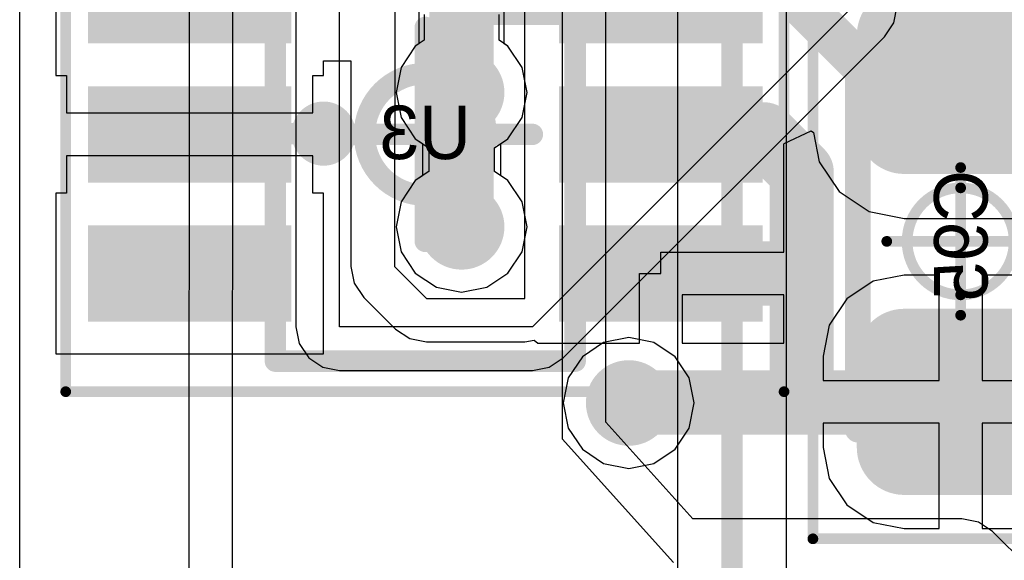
# Model space of a CAD drawing. Header units: millimetres. Extents: x -2 to 68, y -2 to 27.4.
# Tile 114 of 256: x 0.3 to 4.9, y 13 to 15.5. Entities that reach past the tile are written whole.
import ezdxf

# ---------------------------------------------------------------- set-up
doc = ezdxf.new("R2010")
doc.units = ezdxf.units.MM
for name, color, linetype in [('BottomLayer', 5, 'Continuous'), ('BottomPaste', 16, 'Continuous'), ('BottomSolder', 6, 'Continuous'), ('DrillGuide', 244, 'Continuous'), ('Mechanical10', 56, 'Continuous'), ('Mechanical17', 56, 'Continuous'), ('Mechanical6', 56, 'Continuous'), ('MidLayer1', 16, 'Continuous'), ('MidLayer2', 76, 'Continuous'), ('MidLayer3', 90, 'Continuous'), ('MidLayer4', 156, 'Continuous'), ('MidLayer5', 130, 'Continuous'), ('MidLayer6', 216, 'Continuous'), ('MidLayer7', 6, 'Continuous'), ('MidLayer8', 54, 'Continuous'), ('MultiLayer', 9, 'Continuous'), ('TopLayer', 1, 'Continuous'), ('ViaHoleLayer', 16, 'Continuous')]:
    doc.layers.add(name, color=color, linetype=linetype)

# ---------------------------------------------------------------- blocks, each defined once
blk = doc.blocks.new('SOT65P210X110_6N_B_69')
at = {"layer": 'BottomLayer'}
for points in [[(-1.525, 0.825), (-1.525, 0.475), (-0.675, 0.825), (-0.675, 0.475)], [(0.675, 0.825), (0.675, 0.475), (1.525, 0.825), (1.525, 0.475)], [(-1.525, 0.175), (-1.525, -0.175), (-0.675, 0.175), (-0.675, -0.175)], [(0.675, 0.175), (0.675, -0.175), (1.525, 0.175), (1.525, -0.175)], [(-1.525, -0.475), (-1.525, -0.825), (-0.675, -0.475), (-0.675, -0.825)], [(0.675, -0.475), (0.675, -0.825), (1.525, -0.475), (1.525, -0.825)]]:
    blk.add_solid(points, dxfattribs=at)
at = {"layer": 'BottomPaste'}
for points in [[(-1.525, 0.825), (-1.525, 0.475), (-0.675, 0.825), (-0.675, 0.475)], [(0.675, 0.825), (0.675, 0.475), (1.525, 0.825), (1.525, 0.475)], [(-1.525, 0.175), (-1.525, -0.175), (-0.675, 0.175), (-0.675, -0.175)], [(0.675, 0.175), (0.675, -0.175), (1.525, 0.175), (1.525, -0.175)], [(-1.525, -0.475), (-1.525, -0.825), (-0.675, -0.475), (-0.675, -0.825)], [(0.675, -0.475), (0.675, -0.825), (1.525, -0.475), (1.525, -0.825)]]:
    blk.add_solid(points, dxfattribs=at)
at = {"layer": 'BottomSolder'}
for points in [[(-1.575, 0.875), (-1.575, 0.425), (-0.625, 0.875), (-0.625, 0.425)], [(0.625, 0.875), (0.625, 0.425), (1.575, 0.875), (1.575, 0.425)], [(-1.575, 0.225), (-1.575, -0.225), (-0.625, 0.225), (-0.625, -0.225)], [(0.625, 0.225), (0.625, -0.225), (1.575, 0.225), (1.575, -0.225)], [(-1.575, -0.425), (-1.575, -0.875), (-0.625, -0.425), (-0.625, -0.875)], [(0.625, -0.425), (0.625, -0.875), (1.575, -0.425), (1.575, -0.875)]]:
    blk.add_solid(points, dxfattribs=at)
at = {"layer": 'Mechanical10', "const_width": 0.1}
for points in [[(-0.7, 1.06), (-0.7, -1.06)], [(0.7, 1.06), (-0.7, 1.06)], [(0.7, 1.06), (0.7, -1.06)], [(0.7, -1.06), (-0.7, -1.06)]]:
    blk.add_lwpolyline(points, dxfattribs=at)
at = {"layer": 'Mechanical10', "const_width": 0.05}
for points in [[(-0.725, 1.06, 1), (-0.675, 1.06, 1)], [(-0.725, 1.06, 1), (-0.675, 1.06, 1)], [(0.675, 1.06, 1), (0.725, 1.06, 1)], [(0.675, 1.06, 1), (0.725, 1.06, 1)], [(-0.725, -1.06, 1), (-0.675, -1.06, 1)], [(-0.725, -1.06, 1), (-0.675, -1.06, 1)], [(0.675, -1.06, 1), (0.725, -1.06, 1)], [(0.675, -1.06, 1), (0.725, -1.06, 1)]]:
    blk.add_lwpolyline(points, format="xyb", close=True, dxfattribs=at)
at = {"layer": 'Mechanical10'}
blk.add_solid([(-0.7, -1.0599), (-0.1609, -1.0599), (-0.7, -0.511), (-0.1609, -0.511)], dxfattribs=at)
at = {"layer": 'Mechanical6'}
for points, const_width in [([(-1.6753, 1.2025), (-1.6753, -1.1964)], 0.05), ([(1.6792, 1.2025), (-1.6753, 1.2025)], 0.05), ([(1.6792, 1.2025), (1.6792, -1.1964)], 0.05), ([(0, 0.5), (0, -0.5)], 0.1), ([(0.5, 0), (-0.5, 0)], 0.1), ([(1.6792, -1.1964), (-1.6753, -1.1964)], 0.05)]:
    blk.add_lwpolyline(points, dxfattribs=dict(at, const_width=const_width))
for points, const_width in [([(-1.6878, 1.2025, 1), (-1.6628, 1.2025, 1)], 0.025), ([(-1.6878, 1.2025, 1), (-1.6628, 1.2025, 1)], 0.025), ([(1.6667, 1.2025, 1), (1.6917, 1.2025, 1)], 0.025), ([(1.6667, 1.2025, 1), (1.6917, 1.2025, 1)], 0.025), ([(-0.025, 0.5, 1), (0.025, 0.5, 1)], 0.05), ([(0.284, 0, 1), (-0.284, 0, 1)], 0.1), ([(-0.525, 0, 1), (-0.475, 0, 1)], 0.05), ([(-0.309, 0, 1), (-0.259, 0, 1)], 0.05), ([(0.259, 0, 1), (0.309, 0, 1)], 0.05), ([(0.475, 0, 1), (0.525, 0, 1)], 0.05), ([(-0.025, -0.5, 1), (0.025, -0.5, 1)], 0.05), ([(-1.6878, -1.1964, 1), (-1.6628, -1.1964, 1)], 0.025), ([(-1.6878, -1.1964, 1), (-1.6628, -1.1964, 1)], 0.025), ([(1.6667, -1.1964, 1), (1.6917, -1.1964, 1)], 0.025), ([(1.6667, -1.1964, 1), (1.6917, -1.1964, 1)], 0.025)]:
    blk.add_lwpolyline(points, format="xyb", close=True, dxfattribs=dict(at, const_width=const_width))
blk = doc.blocks.new('CAP_0603_B_128')
at = {"layer": 'BottomLayer', "const_width": 0.2219}
for points in [[(-1.0741, 0.2631, 1), (-0.8522, 0.2631, 1)], [(-0.6478, 0.2631, 1), (-0.4259, 0.2631, 1)], [(0.4259, 0.2631, 1), (0.6478, 0.2631, 1)], [(0.8522, 0.2631, 1), (1.0741, 0.2631, 1)], [(-1.0741, -0.2631, 1), (-0.8522, -0.2631, 1)], [(-0.6478, -0.2631, 1), (-0.4259, -0.2631, 1)], [(0.4259, -0.2631, 1), (0.6478, -0.2631, 1)], [(0.8522, -0.2631, 1), (1.0741, -0.2631, 1)]]:
    blk.add_lwpolyline(points, format="xyb", close=True, dxfattribs=at)
at = {"layer": 'BottomLayer'}
for points in [[(-0.5369, 0.485), (-0.9632, 0.485), (-0.5369, -0.485), (-0.9632, -0.485)], [(0.5369, -0.485), (0.9632, -0.485), (0.5369, 0.485), (0.9632, 0.485)], [(-0.315, 0.2631), (-1.185, 0.2631), (-0.315, -0.2631), (-1.185, -0.2631)], [(0.315, -0.2631), (1.185, -0.2631), (0.315, 0.2631), (1.185, 0.2631)]]:
    blk.add_solid(points, dxfattribs=at)
at = {"layer": 'BottomPaste', "const_width": 0.2219}
for points in [[(-1.0741, 0.2631, 1), (-0.8522, 0.2631, 1)], [(-0.6478, 0.2631, 1), (-0.4259, 0.2631, 1)], [(0.4259, 0.2631, 1), (0.6478, 0.2631, 1)], [(0.8522, 0.2631, 1), (1.0741, 0.2631, 1)], [(-1.0741, -0.2631, 1), (-0.8522, -0.2631, 1)], [(-0.6478, -0.2631, 1), (-0.4259, -0.2631, 1)], [(0.4259, -0.2631, 1), (0.6478, -0.2631, 1)], [(0.8522, -0.2631, 1), (1.0741, -0.2631, 1)]]:
    blk.add_lwpolyline(points, format="xyb", close=True, dxfattribs=at)
at = {"layer": 'BottomPaste'}
for points in [[(-0.5369, 0.485), (-0.9632, 0.485), (-0.5369, -0.485), (-0.9632, -0.485)], [(0.5369, -0.485), (0.9632, -0.485), (0.5369, 0.485), (0.9632, 0.485)], [(-0.315, 0.2631), (-1.185, 0.2631), (-0.315, -0.2631), (-1.185, -0.2631)], [(0.315, -0.2631), (1.185, -0.2631), (0.315, 0.2631), (1.185, 0.2631)]]:
    blk.add_solid(points, dxfattribs=at)
at = {"layer": 'BottomSolder', "const_width": 0.2219}
for points in [[(-1.0741, 0.2631, 1), (-0.8522, 0.2631, 1)], [(-0.6478, 0.2631, 1), (-0.4259, 0.2631, 1)], [(0.4259, 0.2631, 1), (0.6478, 0.2631, 1)], [(0.8522, 0.2631, 1), (1.0741, 0.2631, 1)], [(-1.0741, -0.2631, 1), (-0.8522, -0.2631, 1)], [(-0.6478, -0.2631, 1), (-0.4259, -0.2631, 1)], [(0.4259, -0.2631, 1), (0.6478, -0.2631, 1)], [(0.8522, -0.2631, 1), (1.0741, -0.2631, 1)]]:
    blk.add_lwpolyline(points, format="xyb", close=True, dxfattribs=at)
at = {"layer": 'BottomSolder'}
for points in [[(-0.5369, 0.485), (-0.9632, 0.485), (-0.5369, -0.485), (-0.9632, -0.485)], [(0.5369, -0.485), (0.9632, -0.485), (0.5369, 0.485), (0.9632, 0.485)], [(-0.315, 0.2631), (-1.185, 0.2631), (-0.315, -0.2631), (-1.185, -0.2631)], [(0.315, -0.2631), (1.185, -0.2631), (0.315, 0.2631), (1.185, 0.2631)]]:
    blk.add_solid(points, dxfattribs=at)
at = {"layer": 'Mechanical10', "const_width": 0.12}
for points in [[(-0.88, 0.48), (-0.88, -0.48)], [(-0.88, 0.48), (0.88, 0.48)], [(0.88, 0.48), (0.88, -0.48)], [(-0.88, -0.48), (0.88, -0.48)]]:
    blk.add_lwpolyline(points, dxfattribs=at)
at = {"layer": 'Mechanical10', "const_width": 0.06}
for points in [[(-0.91, 0.48, 1), (-0.85, 0.48, 1)], [(-0.91, 0.48, 1), (-0.85, 0.48, 1)], [(0.85, 0.48, 1), (0.91, 0.48, 1)], [(0.85, 0.48, 1), (0.91, 0.48, 1)], [(-0.91, -0.48, 1), (-0.85, -0.48, 1)], [(-0.91, -0.48, 1), (-0.85, -0.48, 1)], [(0.85, -0.48, 1), (0.91, -0.48, 1)], [(0.85, -0.48, 1), (0.91, -0.48, 1)]]:
    blk.add_lwpolyline(points, format="xyb", close=True, dxfattribs=at)
at = {"layer": 'Mechanical6', "const_width": 0.05}
for points in [[(-1.39, 0.69), (-1.39, -0.69)], [(-1.39, 0.69), (1.39, 0.69)], [(1.39, 0.69), (1.39, -0.69)], [(0, 0.345), (0, -0.345)], [(-0.345, 0), (0.345, 0)], [(-1.39, -0.69), (1.39, -0.69)]]:
    blk.add_lwpolyline(points, dxfattribs=at)
at = {"layer": 'Mechanical6'}
for points, const_width in [([(-1.4025, 0.69, 1), (-1.3775, 0.69, 1)], 0.025), ([(-1.4025, 0.69, 1), (-1.3775, 0.69, 1)], 0.025), ([(1.3775, 0.69, 1), (1.4025, 0.69, 1)], 0.025), ([(1.3775, 0.69, 1), (1.4025, 0.69, 1)], 0.025), ([(-0.0125, 0.345, 1), (0.0125, 0.345, 1)], 0.025), ([(0.25, 0, 1), (-0.25, 0, 1)], 0.05), ([(-0.3575, 0, 1), (-0.3325, 0, 1)], 0.025), ([(-0.2625, 0, 1), (-0.2375, 0, 1)], 0.025), ([(0.2375, 0, 1), (0.2625, 0, 1)], 0.025), ([(0.3325, 0, 1), (0.3575, 0, 1)], 0.025), ([(-0.0125, -0.345, 1), (0.0125, -0.345, 1)], 0.025), ([(-1.4025, -0.69, 1), (-1.3775, -0.69, 1)], 0.025), ([(-1.4025, -0.69, 1), (-1.3775, -0.69, 1)], 0.025), ([(1.3775, -0.69, 1), (1.4025, -0.69, 1)], 0.025), ([(1.3775, -0.69, 1), (1.4025, -0.69, 1)], 0.025)]:
    blk.add_lwpolyline(points, format="xyb", close=True, dxfattribs=dict(at, const_width=const_width))

msp = doc.modelspace()

# ---------------------------------------------------------------- linework, layer by layer
at = {"layer": 'BottomLayer'}
for p, q in [((0.3059, 12.7), (0.3059, 16.4759)), ((2.057, 16.1337), (2.0569, 14.3824)), ((0.475, 16.025), (0.475, 15.275)), ((2.6654, 14.2337), (2.6654, 15.961)), ((1.725, 15.275), (1.725, 15.3441)), ((1.725, 15.3441), (1.853, 15.3441)), ((1.853, 15.3441), (1.853, 14.3824)), ((0.475, 15.275), (0.525, 15.275)), ((0.525, 15.275), (0.525, 15.1)), ((1.675, 15.1), (1.675, 15.275)), ((1.675, 15.275), (1.725, 15.275)), ((0.525, 15.1), (1.1, 15.1)), ((1.1, 15.1), (1.675, 15.1)), ((3.876, 14.9566), (4.002, 15.0169)), ((4.002, 15.0169), (4.0124, 15.0086)), ((4.0124, 15.0086), (4.0395, 14.8723)), ((3.875, 14.955), (3.876, 14.9566)), ((3.875, 14.675), (3.875, 14.955)), ((1.1, 14.9), (0.525, 14.9)), ((0.525, 14.9), (0.525, 14.725)), ((1.675, 14.9), (1.1, 14.9)), ((1.675, 14.725), (1.675, 14.9)), ((4.0395, 14.8723), (4.1327, 14.7327)), ((0.525, 14.725), (0.475, 14.725)), ((0.475, 14.725), (0.475, 13.975)), ((1.725, 14.725), (1.675, 14.725)), ((1.725, 13.975), (1.725, 14.725)), ((4.1327, 14.7327), (4.2723, 14.6395)), ((3.875, 14.548), (3.875, 14.675)), ((3.875, 14.675), (3.875, 14.675)), ((3.875, 14.675), (3.875, 14.675)), ((3.875, 14.675), (3.875, 14.675)), ((4.2723, 14.6395), (4.4369, 14.6067)), ((4.4369, 14.6067), (4.9631, 14.6067)), ((3.875, 14.45), (3.875, 14.548)), ((3.3, 14.35), (3.3, 14.45)), ((3.3, 14.45), (3.875, 14.45)), ((1.853, 14.3824), (1.853, 14.3824)), ((1.853, 14.3824), (1.8685, 14.3043)), ((2.0569, 14.3824), (2.2056, 14.2337)), ((3.2, 14.025), (3.2, 14.35)), ((3.2, 14.35), (3.3, 14.35)), ((1.8685, 14.3043), (1.9128, 14.2382)), ((4.2918, 14.3134), (4.1688, 14.2312)), ((4.4369, 14.3423), (4.2918, 14.3134)), ((4.6, 14.3423), (4.4369, 14.3423)), ((4.6, 13.85), (4.6, 14.3423)), ((4.9631, 14.3423), (4.8, 14.3423)), ((4.8, 14.3423), (4.8, 13.85)), ((1.9128, 14.2382), (1.9128, 14.2382)), ((1.9128, 14.2382), (2.0614, 14.0895)), ((2.2056, 14.2337), (2.6654, 14.2337)), ((3.875, 14.25), (3.4, 14.25)), ((3.4, 14.25), (3.4, 14.025)), ((3.875, 14.025), (3.875, 14.25)), ((4.1688, 14.2312), (4.0866, 14.1082)), ((2.0614, 14.0895), (2.1276, 14.0453)), ((4.0866, 14.1082), (4.0577, 13.9631)), ((2.1276, 14.0453), (2.2056, 14.0298)), ((2.2056, 14.0298), (2.6654, 14.0298)), ((2.6654, 14.0298), (2.7087, 14.0384)), ((2.7087, 14.0384), (2.725, 14.025)), ((2.725, 14.025), (2.725, 14.025)), ((2.725, 14.025), (3.2, 14.025)), ((3.4, 14.025), (3.875, 14.025)), ((0.475, 13.975), (1.725, 13.975)), ((4.0577, 13.9631), (4.0577, 13.85)), ((4.0577, 13.85), (4.6, 13.85)), ((4.8, 13.85), (5.3423, 13.85)), ((4.6, 13.65), (4.0577, 13.65)), ((4.0577, 13.65), (4.0577, 13.5368)), ((4.6, 13.1577), (4.6, 13.65)), ((5.3423, 13.65), (4.8, 13.65)), ((4.8, 13.65), (4.8, 13.1577)), ((4.0577, 13.5368), (4.0866, 13.3918)), ((4.0866, 13.3918), (4.1688, 13.2688)), ((4.1688, 13.2688), (4.2918, 13.1866)), ((4.2918, 13.1866), (4.4369, 13.1577)), ((4.4369, 13.1577), (4.6, 13.1577)), ((4.8, 13.1577), (4.9631, 13.1577))]:
    msp.add_line(p, q, dxfattribs=at)
for points, const_width in [([(2.3695, 15.2135), (2.3695, 15.7867)], 0.3), ([(3.9127, 15.65), (4.2627, 15.3)], 0.2), ([(2.3522, 15.1961), (2.3695, 15.2135)], 0.3), ([(4.2627, 15.3), (4.8, 15.3)], 0.2), ([(4.7, 15.25), (5.3243, 15.25)], 0.3), ([(2.3522, 15.1961), (2.3695, 15.1787)], 0.3), ([(2.3695, 14.5853), (2.3695, 15.1787)], 0.3), ([(3.3, 15), (3.7818, 15)], 0.3), ([(3.7818, 15), (3.9575, 14.8243)], 0.3), ([(1.1, 15), (1.1036, 15.0036)], 0.1), ([(1.1036, 15.0036), (1.725, 15.0036)], 0.1), ([(3.9575, 14.3), (3.9575, 14.8243)], 0.3), ([(3.3, 14.35), (3.9075, 14.35)], 0.3), ([(3.9075, 14.35), (3.9575, 14.3)], 0.3), ([(3.9575, 13.7474), (3.9575, 14.3)], 0.3), ([(3.15, 13.7447), (3.1526, 13.7474)], 0.3), ([(3.1526, 13.7474), (3.9575, 13.7474)], 0.3), ([(3.9575, 13.7474), (4.6974, 13.7474)], 0.3), ([(4.6974, 13.7474), (4.7, 13.75)], 0.3)]:
    msp.add_lwpolyline(points, dxfattribs=dict(at, const_width=const_width))
for points, const_width in [([(2.2695, 15.1961, 1), (2.4695, 15.1961, 1)], 0.2), ([(2.2945, 15.2135, 1), (2.4445, 15.2135, 1)], 0.15), ([(2.2945, 15.2135, 1), (2.4445, 15.2135, 1)], 0.15), ([(4.2127, 15.3, 1), (4.3127, 15.3, 1)], 0.1), ([(4.2127, 15.3, 1), (4.3127, 15.3, 1)], 0.1), ([(4.625, 15.25, 1), (4.775, 15.25, 1)], 0.15), ([(4.75, 15.3, 1), (4.85, 15.3, 1)], 0.1), ([(2.2772, 15.1961, 1), (2.4272, 15.1961, 1)], 0.15), ([(2.2772, 15.1961, 1), (2.4272, 15.1961, 1)], 0.15), ([(2.2945, 15.1787, 1), (2.4445, 15.1787, 1)], 0.15), ([(2.2945, 15.1787, 1), (2.4445, 15.1787, 1)], 0.15), ([(1.65, 15.0036, 1), (1.8, 15.0036, 1)], 0.15), ([(3.225, 15, 1), (3.375, 15, 1)], 0.15), ([(3.7068, 15, 1), (3.8568, 15, 1)], 0.15), ([(3.7068, 15, 1), (3.8568, 15, 1)], 0.15), ([(1.075, 15, 1), (1.125, 15, 1)], 0.05), ([(1.0786, 15.0036, 1), (1.1285, 15.0036, 1)], 0.05), ([(1.0786, 15.0036, 1), (1.1285, 15.0036, 1)], 0.05), ([(1.7, 15.0036, 1), (1.75, 15.0036, 1)], 0.05), ([(3.8825, 14.8243, 1), (4.0325, 14.8243, 1)], 0.15), ([(3.8825, 14.8243, 1), (4.0325, 14.8243, 1)], 0.15), ([(2.2695, 14.5679, 1), (2.4695, 14.5679, 1)], 0.2), ([(2.2945, 14.5853, 1), (2.4445, 14.5853, 1)], 0.15), ([(3.225, 14.35, 1), (3.375, 14.35, 1)], 0.15), ([(3.8325, 14.35, 1), (3.9825, 14.35, 1)], 0.15), ([(3.8325, 14.35, 1), (3.9825, 14.35, 1)], 0.15), ([(3.8825, 14.3, 1), (4.0325, 14.3, 1)], 0.15), ([(3.8825, 14.3, 1), (4.0325, 14.3, 1)], 0.15), ([(3.8825, 14.3, 1), (4.0325, 14.3, 1)], 0.15), ([(3.05, 13.7447, 1), (3.25, 13.7447, 1)], 0.2), ([(3.075, 13.7447, 1), (3.225, 13.7447, 1)], 0.15), ([(3.0776, 13.7474, 1), (3.2276, 13.7474, 1)], 0.15), ([(3.0776, 13.7474, 1), (3.2276, 13.7474, 1)], 0.15), ([(3.8825, 13.7474, 1), (4.0325, 13.7474, 1)], 0.15), ([(3.8825, 13.7474, 1), (4.0325, 13.7474, 1)], 0.15), ([(3.8825, 13.7474, 1), (4.0325, 13.7474, 1)], 0.15), ([(4.6224, 13.7474, 1), (4.7724, 13.7474, 1)], 0.15), ([(4.6224, 13.7474, 1), (4.7724, 13.7474, 1)], 0.15), ([(4.625, 13.75, 1), (4.775, 13.75, 1)], 0.15)]:
    msp.add_lwpolyline(points, format="xyb", close=True, dxfattribs=dict(at, const_width=const_width))
at = {"layer": 'DrillGuide'}
for points, const_width in [([(2.3195, 15.1961, 1), (2.4195, 15.1961, 1)], 0.1), ([(1.7, 15.0036, 1), (1.75, 15.0036, 1)], 0.05), ([(2.3195, 14.5679, 1), (2.4195, 14.5679, 1)], 0.1), ([(3.1, 13.7447, 1), (3.2, 13.7447, 1)], 0.1)]:
    msp.add_lwpolyline(points, format="xyb", close=True, dxfattribs=dict(at, const_width=const_width))
at = {"layer": 'MidLayer1'}
for p, q in [((0.3059, 9.1741), (0.3059, 16.4759)), ((2.1703, 15.5765), (2.1703, 15.4237)), ((2.5688, 15.4237), (2.5688, 15.5765)), ((2.1533, 15.4124), (2.087, 15.3131)), ((2.1703, 15.4237), (2.1533, 15.4124)), ((2.5858, 15.4124), (2.5688, 15.4237)), ((2.6521, 15.3131), (2.5858, 15.4124)), ((2.087, 15.3131), (2.0637, 15.1961)), ((2.6754, 15.1961), (2.6521, 15.3131)), ((2.0637, 15.1961), (2.087, 15.079)), ((2.6521, 15.079), (2.6754, 15.1961)), ((2.087, 15.079), (2.1533, 14.9798)), ((2.5858, 14.9798), (2.6521, 15.079)), ((2.1533, 14.9798), (2.1871, 14.9572)), ((2.1871, 14.9572), (2.1871, 14.8069)), ((2.552, 14.9572), (2.5858, 14.9798)), ((2.552, 14.8069), (2.552, 14.9572)), ((2.1871, 14.8069), (2.1533, 14.7842)), ((2.5858, 14.7842), (2.552, 14.8069)), ((2.1533, 14.7842), (2.087, 14.685)), ((2.6521, 14.685), (2.5858, 14.7842)), ((2.087, 14.685), (2.0637, 14.5679)), ((2.6754, 14.5679), (2.6521, 14.685)), ((2.0637, 14.5679), (2.087, 14.4509)), ((2.6521, 14.4509), (2.6754, 14.5679)), ((2.087, 14.4509), (2.1533, 14.3516)), ((2.5858, 14.3516), (2.6521, 14.4509)), ((2.1533, 14.3516), (2.2525, 14.2853)), ((2.4866, 14.2853), (2.5858, 14.3516)), ((2.2525, 14.2853), (2.3695, 14.2621)), ((2.3695, 14.2621), (2.4866, 14.2853))]:
    msp.add_line(p, q, dxfattribs=at)
at = {"layer": 'MidLayer1', "const_width": 0.2}
for points in [[(2.2695, 15.1961, 1), (2.4695, 15.1961, 1)], [(2.2695, 14.5679, 1), (2.4695, 14.5679, 1)], [(3.05, 13.7447, 1), (3.25, 13.7447, 1)]]:
    msp.add_lwpolyline(points, format="xyb", close=True, dxfattribs=at)
at = {"layer": 'MidLayer2'}
for p, q in [((3.3774, 16.5845), (3.3774, 9.0655)), ((0.3059, 9.1741), (0.3059, 16.4759)), ((3.8872, 7.6323), (3.8872, 15.636)), ((2.1703, 15.5765), (2.1703, 15.4237)), ((2.5688, 15.4237), (2.5688, 15.5765)), ((2.1533, 15.4124), (2.087, 15.3131)), ((2.1703, 15.4237), (2.1533, 15.4124)), ((2.5858, 15.4124), (2.5688, 15.4237)), ((2.6521, 15.3131), (2.5858, 15.4124)), ((2.087, 15.3131), (2.0637, 15.1961)), ((2.6754, 15.1961), (2.6521, 15.3131)), ((2.0637, 15.1961), (2.087, 15.079)), ((2.6521, 15.079), (2.6754, 15.1961)), ((2.087, 15.079), (2.1533, 14.9798)), ((2.5858, 14.9798), (2.6521, 15.079)), ((2.1533, 14.9798), (2.1871, 14.9572)), ((2.1871, 14.9572), (2.1871, 14.8069)), ((2.552, 14.9572), (2.5858, 14.9798)), ((2.552, 14.8069), (2.552, 14.9572)), ((2.1871, 14.8069), (2.1533, 14.7842)), ((2.5858, 14.7842), (2.552, 14.8069)), ((2.1533, 14.7842), (2.087, 14.685)), ((2.6521, 14.685), (2.5858, 14.7842)), ((2.087, 14.685), (2.0637, 14.5679)), ((2.6754, 14.5679), (2.6521, 14.685)), ((2.0637, 14.5679), (2.087, 14.4509)), ((2.6521, 14.4509), (2.6754, 14.5679)), ((2.087, 14.4509), (2.1533, 14.3516)), ((2.5858, 14.3516), (2.6521, 14.4509)), ((2.1533, 14.3516), (2.2525, 14.2853)), ((2.4866, 14.2853), (2.5858, 14.3516)), ((2.2525, 14.2853), (2.3695, 14.2621)), ((2.3695, 14.2621), (2.4866, 14.2853))]:
    msp.add_line(p, q, dxfattribs=at)
at = {"layer": 'MidLayer2', "const_width": 0.1}
msp.add_lwpolyline([(3.6323, 7.6323), (3.6323, 17.9323)], dxfattribs=at)
at = {"layer": 'MidLayer2', "const_width": 0.2}
for points in [[(2.2695, 15.1961, 1), (2.4695, 15.1961, 1)], [(2.2695, 14.5679, 1), (2.4695, 14.5679, 1)], [(3.05, 13.7447, 1), (3.25, 13.7447, 1)]]:
    msp.add_lwpolyline(points, format="xyb", close=True, dxfattribs=at)
at = {"layer": 'MidLayer3'}
for p, q in [((0.3059, 9.1741), (0.3059, 16.4759)), ((2.1703, 15.5765), (2.1703, 15.4237)), ((2.5688, 15.4237), (2.5688, 15.5765)), ((2.1533, 15.4124), (2.087, 15.3131)), ((2.1703, 15.4237), (2.1533, 15.4124)), ((2.5858, 15.4124), (2.5688, 15.4237)), ((2.6521, 15.3131), (2.5858, 15.4124)), ((2.087, 15.3131), (2.0637, 15.1961)), ((2.6754, 15.1961), (2.6521, 15.3131)), ((2.0637, 15.1961), (2.087, 15.079)), ((2.6521, 15.079), (2.6754, 15.1961)), ((2.087, 15.079), (2.1533, 14.9798)), ((2.5858, 14.9798), (2.6521, 15.079)), ((2.1533, 14.9798), (2.1871, 14.9572)), ((2.1871, 14.9572), (2.1871, 14.8069)), ((2.552, 14.9572), (2.5858, 14.9798)), ((2.552, 14.8069), (2.552, 14.9572)), ((2.1871, 14.8069), (2.1533, 14.7842)), ((2.5858, 14.7842), (2.552, 14.8069)), ((2.1533, 14.7842), (2.087, 14.685)), ((2.6521, 14.685), (2.5858, 14.7842)), ((2.087, 14.685), (2.0637, 14.5679)), ((2.6754, 14.5679), (2.6521, 14.685)), ((2.0637, 14.5679), (2.087, 14.4509)), ((2.6521, 14.4509), (2.6754, 14.5679)), ((2.087, 14.4509), (2.1533, 14.3516)), ((2.5858, 14.3516), (2.6521, 14.4509)), ((2.1533, 14.3516), (2.2525, 14.2853)), ((2.4866, 14.2853), (2.5858, 14.3516)), ((2.2525, 14.2853), (2.3695, 14.2621)), ((2.3695, 14.2621), (2.4866, 14.2853))]:
    msp.add_line(p, q, dxfattribs=at)
at = {"layer": 'MidLayer3', "const_width": 0.2}
for points in [[(2.2695, 15.1961, 1), (2.4695, 15.1961, 1)], [(2.2695, 14.5679, 1), (2.4695, 14.5679, 1)], [(3.05, 13.7447, 1), (3.25, 13.7447, 1)]]:
    msp.add_lwpolyline(points, format="xyb", close=True, dxfattribs=at)
at = {"layer": 'MidLayer4'}
for p, q in [((0.3059, 9.1741), (0.3059, 16.4759)), ((2.1703, 15.5765), (2.1703, 15.4237)), ((2.5688, 15.4237), (2.5688, 15.5765)), ((2.1533, 15.4124), (2.087, 15.3131)), ((2.1703, 15.4237), (2.1533, 15.4124)), ((2.5858, 15.4124), (2.5688, 15.4237)), ((2.6521, 15.3131), (2.5858, 15.4124)), ((2.087, 15.3131), (2.0637, 15.1961)), ((2.6754, 15.1961), (2.6521, 15.3131)), ((2.0637, 15.1961), (2.087, 15.079)), ((2.6521, 15.079), (2.6754, 15.1961)), ((2.087, 15.079), (2.1533, 14.9798)), ((2.5858, 14.9798), (2.6521, 15.079)), ((2.1533, 14.9798), (2.1871, 14.9572)), ((2.1871, 14.9572), (2.1871, 14.8069)), ((2.552, 14.9572), (2.5858, 14.9798)), ((2.552, 14.8069), (2.552, 14.9572)), ((2.1871, 14.8069), (2.1533, 14.7842)), ((2.5858, 14.7842), (2.552, 14.8069)), ((2.1533, 14.7842), (2.087, 14.685)), ((2.6521, 14.685), (2.5858, 14.7842)), ((2.087, 14.685), (2.0637, 14.5679)), ((2.6754, 14.5679), (2.6521, 14.685)), ((2.0637, 14.5679), (2.087, 14.4509)), ((2.6521, 14.4509), (2.6754, 14.5679)), ((2.087, 14.4509), (2.1533, 14.3516)), ((2.5858, 14.3516), (2.6521, 14.4509)), ((2.1533, 14.3516), (2.2525, 14.2853)), ((2.4866, 14.2853), (2.5858, 14.3516)), ((2.2525, 14.2853), (2.3695, 14.2621)), ((2.3695, 14.2621), (2.4866, 14.2853))]:
    msp.add_line(p, q, dxfattribs=at)
for points, const_width in [([(2.2695, 15.1961, 1), (2.4695, 15.1961, 1)], 0.2), ([(1.65, 15.0036, 1), (1.8, 15.0036, 1)], 0.15), ([(2.2695, 14.5679, 1), (2.4695, 14.5679, 1)], 0.2), ([(3.05, 13.7447, 1), (3.25, 13.7447, 1)], 0.2)]:
    msp.add_lwpolyline(points, format="xyb", close=True, dxfattribs=dict(at, const_width=const_width))
at = {"layer": 'MidLayer5'}
for p, q in [((0.3059, 9.1741), (0.3059, 16.4759)), ((2.1703, 15.5765), (2.1703, 15.4237)), ((2.5688, 15.4237), (2.5688, 15.5765)), ((2.1533, 15.4124), (2.087, 15.3131)), ((2.1703, 15.4237), (2.1533, 15.4124)), ((2.5858, 15.4124), (2.5688, 15.4237)), ((2.6521, 15.3131), (2.5858, 15.4124)), ((2.087, 15.3131), (2.0637, 15.1961)), ((2.6754, 15.1961), (2.6521, 15.3131)), ((2.0637, 15.1961), (2.087, 15.079)), ((2.6521, 15.079), (2.6754, 15.1961)), ((2.087, 15.079), (2.1533, 14.9798)), ((2.5858, 14.9798), (2.6521, 15.079)), ((2.1533, 14.9798), (2.1871, 14.9572)), ((2.1871, 14.9572), (2.1871, 14.8069)), ((2.552, 14.9572), (2.5858, 14.9798)), ((2.552, 14.8069), (2.552, 14.9572)), ((2.1871, 14.8069), (2.1533, 14.7842)), ((2.5858, 14.7842), (2.552, 14.8069)), ((2.1533, 14.7842), (2.087, 14.685)), ((2.6521, 14.685), (2.5858, 14.7842)), ((2.087, 14.685), (2.0637, 14.5679)), ((2.6754, 14.5679), (2.6521, 14.685)), ((2.0637, 14.5679), (2.087, 14.4509)), ((2.6521, 14.4509), (2.6754, 14.5679)), ((2.087, 14.4509), (2.1533, 14.3516)), ((2.5858, 14.3516), (2.6521, 14.4509)), ((2.1533, 14.3516), (2.2525, 14.2853)), ((2.4866, 14.2853), (2.5858, 14.3516)), ((2.2525, 14.2853), (2.3695, 14.2621)), ((2.3695, 14.2621), (2.4866, 14.2853))]:
    msp.add_line(p, q, dxfattribs=at)
at = {"layer": 'MidLayer5', "const_width": 0.2}
for points in [[(2.2695, 15.1961, 1), (2.4695, 15.1961, 1)], [(2.2695, 14.5679, 1), (2.4695, 14.5679, 1)], [(3.05, 13.7447, 1), (3.25, 13.7447, 1)]]:
    msp.add_lwpolyline(points, format="xyb", close=True, dxfattribs=at)
at = {"layer": 'MidLayer6'}
for p, q in [((0.3059, 10.6941), (0.3059, 15.8059)), ((2.1946, 15.5602), (2.1946, 15.44)), ((2.5445, 15.44), (2.5445, 15.5602)), ((2.1533, 15.4124), (2.087, 15.3131)), ((2.1946, 15.44), (2.1533, 15.4124)), ((2.5858, 15.4124), (2.5445, 15.44)), ((2.6521, 15.3131), (2.5858, 15.4124)), ((2.087, 15.3131), (2.0637, 15.1961)), ((2.6754, 15.1961), (2.6521, 15.3131)), ((2.0637, 15.1961), (2.087, 15.079)), ((2.6521, 15.079), (2.6754, 15.1961)), ((2.087, 15.079), (2.1533, 14.9798)), ((2.5858, 14.9798), (2.6521, 15.079)), ((2.1533, 14.9798), (2.2165, 14.9376)), ((2.5226, 14.9376), (2.5858, 14.9798)), ((2.2165, 14.9376), (2.2165, 14.9375)), ((2.2165, 14.9375), (2.2165, 14.8265)), ((2.5226, 14.9375), (2.5226, 14.9376)), ((2.5226, 14.8265), (2.5226, 14.9375)), ((2.2165, 14.8265), (2.1533, 14.7842)), ((2.2165, 14.8265), (2.2165, 14.8265)), ((2.5858, 14.7842), (2.5226, 14.8265)), ((2.5226, 14.8265), (2.5226, 14.8265)), ((2.1533, 14.7842), (2.087, 14.685)), ((2.6521, 14.685), (2.5858, 14.7842)), ((2.087, 14.685), (2.0637, 14.5679)), ((2.6754, 14.5679), (2.6521, 14.685)), ((2.0637, 14.5679), (2.087, 14.4509)), ((2.6521, 14.4509), (2.6754, 14.5679)), ((2.087, 14.4509), (2.1533, 14.3516)), ((2.5858, 14.3516), (2.6521, 14.4509)), ((2.1533, 14.3516), (2.2525, 14.2853)), ((2.4866, 14.2853), (2.5858, 14.3516)), ((2.2525, 14.2853), (2.3695, 14.2621)), ((2.3695, 14.2621), (2.4866, 14.2853)), ((3.0329, 14.0273), (2.9337, 13.961)), ((3.15, 14.0506), (3.0329, 14.0273)), ((3.2671, 14.0273), (3.15, 14.0506)), ((3.3663, 13.961), (3.2671, 14.0273)), ((2.9337, 13.961), (2.8674, 13.8618)), ((3.4326, 13.8618), (3.3663, 13.961)), ((2.8674, 13.8618), (2.8441, 13.7447)), ((3.4559, 13.7447), (3.4326, 13.8618)), ((2.8441, 13.7447), (2.8674, 13.6277)), ((3.4326, 13.6277), (3.4559, 13.7447)), ((2.8674, 13.6277), (2.9337, 13.5285)), ((3.3663, 13.5285), (3.4326, 13.6277)), ((2.9337, 13.5285), (3.0329, 13.4621)), ((3.2671, 13.4621), (3.3663, 13.5285)), ((3.0329, 13.4621), (3.15, 13.4389)), ((3.15, 13.4389), (3.2671, 13.4621))]:
    msp.add_line(p, q, dxfattribs=at)
at = {"layer": 'MidLayer6', "const_width": 0.2}
for points in [[(2.2695, 15.1961, 1), (2.4695, 15.1961, 1)], [(2.2695, 14.5679, 1), (2.4695, 14.5679, 1)], [(3.05, 13.7447, 1), (3.25, 13.7447, 1)]]:
    msp.add_lwpolyline(points, format="xyb", close=True, dxfattribs=at)
at = {"layer": 'MidLayer7'}
for p, q in [((0.3059, 9.1741), (0.3059, 16.4759)), ((2.1703, 15.5765), (2.1703, 15.4237)), ((2.5688, 15.4237), (2.5688, 15.5765)), ((2.1533, 15.4124), (2.087, 15.3131)), ((2.1703, 15.4237), (2.1533, 15.4124)), ((2.5858, 15.4124), (2.5688, 15.4237)), ((2.6521, 15.3131), (2.5858, 15.4124)), ((2.087, 15.3131), (2.0637, 15.1961)), ((2.6754, 15.1961), (2.6521, 15.3131)), ((2.0637, 15.1961), (2.087, 15.079)), ((2.6521, 15.079), (2.6754, 15.1961)), ((2.087, 15.079), (2.1533, 14.9798)), ((2.5858, 14.9798), (2.6521, 15.079)), ((2.1533, 14.9798), (2.1871, 14.9572)), ((2.1871, 14.9572), (2.1871, 14.8069)), ((2.552, 14.9572), (2.5858, 14.9798)), ((2.552, 14.8069), (2.552, 14.9572)), ((2.1871, 14.8069), (2.1533, 14.7842)), ((2.5858, 14.7842), (2.552, 14.8069)), ((2.1533, 14.7842), (2.087, 14.685)), ((2.6521, 14.685), (2.5858, 14.7842)), ((2.087, 14.685), (2.0637, 14.5679)), ((2.6754, 14.5679), (2.6521, 14.685)), ((2.0637, 14.5679), (2.087, 14.4509)), ((2.6521, 14.4509), (2.6754, 14.5679)), ((2.087, 14.4509), (2.1533, 14.3516)), ((2.5858, 14.3516), (2.6521, 14.4509)), ((2.1533, 14.3516), (2.2525, 14.2853)), ((2.4866, 14.2853), (2.5858, 14.3516)), ((2.2525, 14.2853), (2.3695, 14.2621)), ((2.3695, 14.2621), (2.4866, 14.2853))]:
    msp.add_line(p, q, dxfattribs=at)
at = {"layer": 'MidLayer7', "const_width": 0.2}
for points in [[(2.2695, 15.1961, 1), (2.4695, 15.1961, 1)], [(2.2695, 14.5679, 1), (2.4695, 14.5679, 1)], [(3.05, 13.7447, 1), (3.25, 13.7447, 1)]]:
    msp.add_lwpolyline(points, format="xyb", close=True, dxfattribs=at)
at = {"layer": 'MidLayer8'}
for p, q in [((0.3059, 9.1741), (0.3059, 16.4759)), ((1.0978, 16.1869), (1.0945, 11.4652)), ((1.2985, 11.465), (1.3017, 16.1868)), ((2.8388, 16.1403), (2.8388, 13.5769)), ((3.0428, 13.6553), (3.0428, 16.1403)), ((3.4498, 13.2039), (3.0428, 13.6553)), ((2.8388, 13.5769), (3.3592, 13)), ((4.705, 13.2039), (3.4498, 13.2039)), ((4.7831, 13.1884), (4.705, 13.2039)), ((4.8492, 13.1442), (4.7831, 13.1884)), ((5.6442, 12.3492), (4.8492, 13.1442))]:
    msp.add_line(p, q, dxfattribs=at)
at = {"layer": 'MidLayer8', "const_width": 0.2}
for points in [[(2.2695, 15.1961, 1), (2.4695, 15.1961, 1)], [(2.2695, 14.5679, 1), (2.4695, 14.5679, 1)], [(3.05, 13.7447, 1), (3.25, 13.7447, 1)]]:
    msp.add_lwpolyline(points, format="xyb", close=True, dxfattribs=at)
at = {"layer": 'MultiLayer'}
for points, const_width in [([(2.2695, 15.1961, 1), (2.4695, 15.1961, 1)], 0.2), ([(1.65, 15.0036, 1), (1.8, 15.0036, 1)], 0.15), ([(2.2695, 14.5679, 1), (2.4695, 14.5679, 1)], 0.2), ([(3.05, 13.7447, 1), (3.25, 13.7447, 1)], 0.2)]:
    msp.add_lwpolyline(points, format="xyb", close=True, dxfattribs=dict(at, const_width=const_width))
at = {"layer": 'TopLayer'}
for p, q in [((0.3059, 9.1741), (0.3059, 16.4759)), ((1.5961, 16.1666), (1.5961, 14.1)), ((1.8, 14.1), (1.8, 16.1666)), ((4.2, 15.6), (2.7, 14.1)), ((4.3884, 15.522), (4.4039, 15.6)), ((4.3442, 15.4558), (4.3884, 15.522)), ((2.8442, 13.9558), (4.3442, 15.4558)), ((1.5961, 14.1), (1.6116, 14.022)), ((2.7, 14.1), (1.8, 14.1)), ((1.6116, 14.022), (1.6558, 13.9558)), ((1.6558, 13.9558), (1.722, 13.9116)), ((2.778, 13.9116), (2.8442, 13.9558)), ((2.8442, 13.9558), (2.8442, 13.9558)), ((1.722, 13.9116), (1.8, 13.8961)), ((1.8, 13.8961), (2.7, 13.8961)), ((2.7, 13.8961), (2.778, 13.9116))]:
    msp.add_line(p, q, dxfattribs=at)
at = {"layer": 'TopLayer', "const_width": 0.2}
for points in [[(2.2695, 15.1961, 1), (2.4695, 15.1961, 1)], [(2.2695, 14.5679, 1), (2.4695, 14.5679, 1)], [(3.05, 13.7447, 1), (3.25, 13.7447, 1)]]:
    msp.add_lwpolyline(points, format="xyb", close=True, dxfattribs=at)
at = {"layer": 'ViaHoleLayer'}
for points, const_width in [([(2.3195, 15.1961, 1), (2.4195, 15.1961, 1)], 0.1), ([(1.7, 15.0036, 1), (1.75, 15.0036, 1)], 0.05), ([(2.3195, 14.5679, 1), (2.4195, 14.5679, 1)], 0.1), ([(3.1, 13.7447, 1), (3.2, 13.7447, 1)], 0.1)]:
    msp.add_lwpolyline(points, format="xyb", close=True, dxfattribs=dict(at, const_width=const_width))

# ---------------------------------------------------------------- block references
for name, p, rotation in [('SOT65P210X110_6N_B_69', (2.2, 15), 180), ('CAP_0603_B_128', (4.7, 14.5), 90)]:
    msp.add_blockref(name, p, dxfattribs=dict(rotation=rotation))

# ---------------------------------------------------------------- texts
at = {"layer": 'Mechanical17', "text_generation_flag": 2}
msp.add_text('U3', height=0.25, dxfattribs=at).set_placement((2.413, 14.8844))
msp.add_text('C95', height=0.25, rotation=90, dxfattribs=at).set_placement((4.826, 14.8336))

doc.saveas('drawing.dxf')
